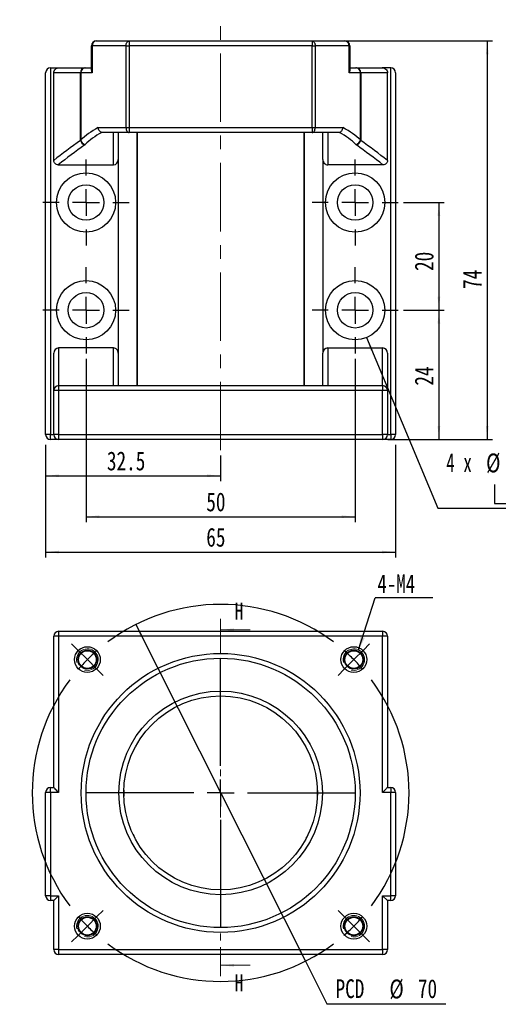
# Model space of a CAD drawing. Header units: millimetres. Extents: x 27 to 274, y 2 to 201.
# Tile 1 of 3: x 27 to 116, y 8 to 191. Entities that reach past the tile are written whole.
import ezdxf

# ---------------------------------------------------------------- set-up
doc = ezdxf.new("R2010")
doc.units = ezdxf.units.MM
doc.linetypes.add('CENTER', pattern=[10.16, 6.35, -1.27, 1.27, -1.27])
doc.linetypes.add('CENTERX2', pattern=[20.32, 12.7, -2.54, 2.54, -2.54])
doc.layers.add('FORMAT', color=7, linetype='Continuous')
doc.styles.add('SLDTEXTSTYLE0', font='TXT', dxfattribs={"width": 0.75})
doc.styles.add('SLDTEXTSTYLE1', font='TXT', dxfattribs={"width": 0.75, "bigfont": 'bigfont'})
doc.styles.add('SLDTEXTSTYLE3', font='TXT', dxfattribs={"width": 0.666667})
doc.dimstyles.new('SLDDIMSTYLE0', dxfattribs={"dimtxt": 3.5, "dimasz": 2.5, "dimexe": 0, "dimexo": 0.0625, "dimgap": 0.875, "dimtad": 0, "dimtih": 1, "dimtoh": 1, "dimrnd": 1e-09, "dimzin": 12, "dimdsep": 46, "dimtxsty": 'SLDTEXTSTYLE0', "dimsah": 1, "dimcen": 0, "dimadec": 0, "dimazin": 3, "dimtfac": 1, "dimtmove": 0, "dimatfit": 3, "dimfxl": 1, "dimfrac": 2, "dimtolj": 1, "dimtzin": 12, "dimarcsym": 0})
doc.dimstyles.new('SLDDIMSTYLE1', dxfattribs={"dimtxt": 0.18, "dimasz": 2.5, "dimexe": 0, "dimexo": 0.0625, "dimgap": 0, "dimtad": 0, "dimtih": 1, "dimtoh": 1, "dimdec": 0, "dimrnd": 1e-09, "dimzin": 0, "dimdsep": 46, "dimtxsty": 'Standard', "dimsah": 1, "dimcen": 0.09, "dimadec": 0, "dimazin": 0, "dimtfac": 2.5, "dimtdec": 0, "dimtofl": 0, "dimtmove": 0, "dimatfit": 3, "dimfxl": 1, "dimfrac": 2, "dimtolj": 1, "dimtzin": 0, "dimarcsym": 0})
doc.dimstyles.new('SLDDIMSTYLE2', dxfattribs={"dimtxt": 3.5, "dimasz": 2.5, "dimexe": 0, "dimexo": 0.0625, "dimgap": 0.875, "dimtad": 1, "dimrnd": 1e-09, "dimzin": 12, "dimdsep": 46, "dimtxsty": 'SLDTEXTSTYLE0', "dimsah": 1, "dimcen": 0.09, "dimadec": 0, "dimazin": 3, "dimtfac": 1, "dimtofl": 0, "dimtmove": 0, "dimatfit": 3, "dimfxl": 1, "dimfrac": 2, "dimtolj": 1, "dimtzin": 12, "dimarcsym": 0})
doc.dimstyles.new('SLDDIMSTYLE7', dxfattribs={"dimtxt": 3.5, "dimasz": 2.5, "dimexe": 0, "dimexo": 0.0625, "dimgap": 0.875, "dimtad": 1, "dimdec": 1, "dimrnd": 1e-09, "dimzin": 12, "dimdsep": 46, "dimtxsty": 'SLDTEXTSTYLE0', "dimsah": 1, "dimcen": 0.09, "dimadec": 0, "dimazin": 3, "dimtfac": 1, "dimtdec": 1, "dimtofl": 0, "dimtmove": 0, "dimatfit": 3, "dimfxl": 1, "dimfrac": 2, "dimtolj": 1, "dimtzin": 12, "dimarcsym": 0})
doc.dimstyles.new('SLDDIMSTYLE8', dxfattribs={"dimtxt": 3.5, "dimasz": 2.5, "dimexe": 0, "dimexo": 0.0625, "dimgap": 0.875, "dimtad": 0, "dimtih": 1, "dimtoh": 1, "dimdec": 1, "dimrnd": 1e-09, "dimzin": 12, "dimdsep": 46, "dimtxsty": 'SLDTEXTSTYLE0', "dimsah": 1, "dimcen": 0, "dimadec": 0, "dimazin": 3, "dimtfac": 1, "dimtofl": 0, "dimtmove": 0, "dimatfit": 3, "dimfxl": 1, "dimfrac": 2, "dimtolj": 1, "dimtzin": 12, "dimarcsym": 0})

# ---------------------------------------------------------------- blocks, each defined once
blk = doc.blocks.new('_D')
at = {"layer": 'FORMAT', "color": 7}
for p, q in [((48.16, 78.56), (79.69, 16.06)), ((79.69, 16.06), (83.68, 8.14)), ((83.68, 8.14), (105.74, 8.14))]:
    blk.add_line(p, q, dxfattribs=at)
for points in [[(48.16, 78.56), (49.06, 76.22), (49.51, 76.44)], [(79.69, 16.06), (78.78, 18.41), (78.34, 18.18)]]:
    blk.add_solid(points, dxfattribs=at)
at = {"layer": 'FORMAT', "color": 7, "char_height": 3.5, "attachment_point": 1, "style": 'SLDTEXTSTYLE0'}
for s, insert in [('%%c', (95.29, 12.66)), ('PCD', (85.27, 12.71)), ('70', (100.57, 12.71))]:
    blk.add_mtext(s, dxfattribs=dict(at, insert=insert))
blk = doc.blocks.new('SW_NOTE_0')
at = {"layer": 'FORMAT', "color": 0}
blk.add_line((10.7, 0), (0, 0), dxfattribs=at)
at = {"layer": 'FORMAT', "color": 0, "insert": (0.42, 4.36), "char_height": 3.44, "attachment_point": 1, "style": 'SLDTEXTSTYLE0'}
blk.add_mtext('4-M4', dxfattribs=at)
blk = doc.blocks.new('SW_CENTERMARKSYMBOL_0')
at = {"layer": 'FORMAT', "color": 0}
for p, q in [((-51.27, 51.27), (-52.43, 52.43)), ((-49.5, 49.5), (-51.27, 51.27)), ((0, 49.5), (1.77, 51.27)), ((1.77, 51.27), (2.93, 52.43)), ((-49.5, 49.5), (-47.73, 47.73)), ((-24.75, 29.75), (-24.75, 49.75)), ((0, 49.5), (-1.77, 47.73)), ((-47.73, 47.73), (-46.56, 46.56)), ((-1.77, 47.73), (-2.93, 46.56)), ((-24.75, 24.75), (-24.75, 27.25)), ((-29.75, 24.75), (-49.75, 24.75)), ((-24.75, 24.75), (-27.25, 24.75)), ((-24.75, 24.75), (-24.75, 22.25)), ((-24.75, 24.75), (-22.25, 24.75)), ((-19.75, 24.75), (0.25, 24.75)), ((-24.75, 19.75), (-24.75, -0.25)), ((-47.73, 1.77), (-46.56, 2.93)), ((-1.77, 1.77), (-2.93, 2.93)), ((-49.5, 0), (-51.27, -1.77)), ((-49.5, 0), (-47.73, 1.77)), ((0, 0), (-1.77, 1.77)), ((0, 0), (1.77, -1.77)), ((-51.27, -1.77), (-52.43, -2.93)), ((1.77, -1.77), (2.93, -2.93))]:
    blk.add_line(p, q, dxfattribs=at)
for start, end in [(53.1851, 126.8149), (130.9074, 135), (45, 49.0926), (135, 139.0926), (40.9074, 45), (143.1851, 216.8149), (323.1851, 36.8149), (220.9074, 225), (315, 319.0926), (225, 229.0926), (310.9074, 315), (233.1851, 306.8149)]:
    blk.add_arc((-24.75, 24.75), 35, start, end, dxfattribs=at)
blk = doc.blocks.new('_D_6')
at = {"layer": 'FORMAT', "color": 7}
for p, q in [((97.92, 156.93), (105.48, 156.93)), ((104.48, 156.93), (104.48, 136.93)), ((97.92, 136.93), (105.48, 136.93))]:
    blk.add_line(p, q, dxfattribs=at)
for points in [[(104.48, 156.93), (104.23, 154.43), (104.73, 154.43)], [(104.48, 136.93), (104.73, 139.43), (104.23, 139.43)]]:
    blk.add_solid(points, dxfattribs=at)
at = {"layer": 'FORMAT', "color": 7, "insert": (99.97, 144.22), "char_height": 3.5, "attachment_point": 1, "rotation": 90, "style": 'SLDTEXTSTYLE0'}
blk.add_mtext('20', dxfattribs=at)
blk = doc.blocks.new('_D_7')
at = {"layer": 'FORMAT', "color": 7}
for p, q in [((31.42, 111.93), (31.42, 105.19)), ((63.92, 109.93), (63.92, 105.19)), ((31.42, 106.19), (63.92, 106.19))]:
    blk.add_line(p, q, dxfattribs=at)
for points in [[(31.42, 106.19), (33.92, 105.94), (33.92, 106.44)], [(63.92, 106.19), (61.42, 106.44), (61.42, 105.94)]]:
    blk.add_solid(points, dxfattribs=at)
at = {"layer": 'FORMAT', "color": 7, "insert": (42.8, 110.7), "char_height": 3.5, "attachment_point": 1, "style": 'SLDTEXTSTYLE0'}
blk.add_mtext('32.5', dxfattribs=at)
blk = doc.blocks.new('_D_8')
at = {"layer": 'FORMAT', "color": 7}
for p, q in [((38.92, 127.93), (38.92, 97.59)), ((88.92, 127.93), (88.92, 97.59)), ((38.92, 98.59), (88.92, 98.59))]:
    blk.add_line(p, q, dxfattribs=at)
for points in [[(38.92, 98.59), (41.42, 98.34), (41.42, 98.84)], [(88.92, 98.59), (86.42, 98.84), (86.42, 98.34)]]:
    blk.add_solid(points, dxfattribs=at)
at = {"layer": 'FORMAT', "color": 7, "insert": (61.26, 103.1), "char_height": 3.5, "attachment_point": 1, "style": 'SLDTEXTSTYLE0'}
blk.add_mtext('50', dxfattribs=at)
blk = doc.blocks.new('_D_9')
at = {"layer": 'FORMAT', "color": 7}
for p, q in [((31.42, 111.93), (31.42, 91.03)), ((96.42, 111.93), (96.42, 91.03)), ((31.42, 92.03), (96.42, 92.03))]:
    blk.add_line(p, q, dxfattribs=at)
for points in [[(31.42, 92.03), (33.92, 91.78), (33.92, 92.28)], [(96.42, 92.03), (93.92, 92.28), (93.92, 91.78)]]:
    blk.add_solid(points, dxfattribs=at)
at = {"layer": 'FORMAT', "color": 7, "insert": (61.26, 96.54), "char_height": 3.5, "attachment_point": 1, "style": 'SLDTEXTSTYLE0'}
blk.add_mtext('65', dxfattribs=at)
blk = doc.blocks.new('SW_SYMBOL_HOLE_SPOT')
at = {"layer": 'FORMAT', "color": 0}
for p, q in [((0, 875), (0, 75)), ((1600, 75), (1600, 875)), ((0, 75), (1600, 75))]:
    blk.add_line(p, q, dxfattribs=at)
blk = doc.blocks.new('_D_10')
at = {"layer": 'FORMAT'}
for p, q in [((91.04, 131.85), (104.25, 100.21)), ((104.25, 100.21), (146.25, 100.21))]:
    blk.add_line(p, q, dxfattribs=at)
blk.add_solid([(91.04, 131.85), (91.77, 129.45), (92.24, 129.64)], dxfattribs=at)
at = {"layer": 'FORMAT', "xscale": 0.0044707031, "yscale": 0.0044707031, "zscale": 0.0044707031}
blk.add_blockref('SW_SYMBOL_HOLE_SPOT', (114.8, 100.69), dxfattribs=at)
at = {"layer": 'FORMAT', "char_height": 3.5, "attachment_point": 1}
for s, insert, style in [('4 x', (105.84, 110.38), 'SLDTEXTSTYLE3'), ('%%c', (113.25, 110.33), 'SLDTEXTSTYLE0'), ('6.6 \\M+18AAE\\M+19153\\M+18AD1\\M+190FA', (119.84, 110.38), 'SLDTEXTSTYLE1'), ('%%c', (124.25, 104.72), 'SLDTEXTSTYLE0'), ('11', (130.84, 104.77), 'SLDTEXTSTYLE0')]:
    blk.add_mtext(s, dxfattribs=dict(at, insert=insert, style=style))
blk = doc.blocks.new('_D_11')
at = {"layer": 'FORMAT', "color": 7}
for p, q in [((97.92, 136.93), (105.48, 136.93)), ((104.48, 136.93), (104.48, 112.93)), ((95.02, 112.93), (105.48, 112.93))]:
    blk.add_line(p, q, dxfattribs=at)
for points in [[(104.48, 136.93), (104.23, 134.43), (104.73, 134.43)], [(104.48, 112.93), (104.73, 115.43), (104.23, 115.43)]]:
    blk.add_solid(points, dxfattribs=at)
at = {"layer": 'FORMAT', "color": 7, "insert": (99.97, 122.93), "char_height": 3.5, "attachment_point": 1, "rotation": 90, "style": 'SLDTEXTSTYLE0'}
blk.add_mtext('24', dxfattribs=at)
blk = doc.blocks.new('_D_12')
at = {"layer": 'FORMAT', "color": 7}
for p, q in [((81.93, 186.93), (114.46, 186.93)), ((113.46, 186.93), (113.46, 112.93)), ((95.02, 112.93), (114.46, 112.93))]:
    blk.add_line(p, q, dxfattribs=at)
for points in [[(113.46, 186.93), (113.21, 184.43), (113.71, 184.43)], [(113.46, 112.93), (113.71, 115.43), (113.21, 115.43)]]:
    blk.add_solid(points, dxfattribs=at)
at = {"layer": 'FORMAT', "color": 7, "insert": (108.94, 140.88), "char_height": 3.5, "attachment_point": 1, "rotation": 90, "style": 'SLDTEXTSTYLE0'}
blk.add_mtext('74', dxfattribs=at)
blk = doc.blocks.new('SW_CENTERMARKSYMBOL_1')
at = {"layer": 'FORMAT', "color": 0}
for p, q in [((0, 5), (0, 8)), ((0, 0), (0, 2.5)), ((-5, 0), (-8, 0)), ((0, 0), (-2.5, 0)), ((0, 0), (0, -2.5)), ((0, 0), (2.5, 0)), ((5, 0), (8, 0)), ((0, -5), (0, -8))]:
    blk.add_line(p, q, dxfattribs=at)
blk = doc.blocks.new('SW_CENTERMARKSYMBOL_2')
at = {"layer": 'FORMAT', "color": 0}
for p, q in [((0, 5), (0, 8)), ((0, 0), (0, 2.5)), ((-5, 0), (-8, 0)), ((0, 0), (-2.5, 0)), ((0, 0), (0, -2.5)), ((0, 0), (2.5, 0)), ((5, 0), (8, 0)), ((0, -5), (0, -8))]:
    blk.add_line(p, q, dxfattribs=at)
blk = doc.blocks.new('SW_CENTERMARKSYMBOL_3')
at = {"layer": 'FORMAT', "color": 0}
for p, q in [((0, 5), (0, 8)), ((0, 0), (0, 2.5)), ((-5, 0), (-8, 0)), ((0, 0), (-2.5, 0)), ((0, 0), (0, -2.5)), ((0, 0), (2.5, 0)), ((5, 0), (8, 0)), ((0, -5), (0, -8))]:
    blk.add_line(p, q, dxfattribs=at)
blk = doc.blocks.new('SW_CENTERMARKSYMBOL_4')
at = {"layer": 'FORMAT', "color": 0}
for p, q in [((0, 5), (0, 8)), ((0, 0), (0, 2.5)), ((-5, 0), (-8, 0)), ((0, 0), (-2.5, 0)), ((0, 0), (0, -2.5)), ((0, 0), (2.5, 0)), ((5, 0), (8, 0)), ((0, -5), (0, -8))]:
    blk.add_line(p, q, dxfattribs=at)

msp = doc.modelspace()

# ---------------------------------------------------------------- linework, layer by layer
at = {"color": 7, "linetype": 'Continuous', "lineweight": 25}
for p, q in [((40.823, 186.927), (46.917, 186.927)), ((46.917, 186.927), (46.917, 186.027)), ((46.917, 186.927), (80.929, 186.927)), ((80.929, 186.927), (80.929, 186.027)), ((80.929, 186.927), (87.023, 186.927)), ((39.923, 186.027), (40.056, 186.027)), ((39.923, 181.491), (39.923, 186.027)), ((46.352, 186.027), (40.056, 186.027)), ((40.056, 186.027), (40.056, 181.027)), ((46.352, 170.827), (46.352, 186.027)), ((46.352, 186.027), (46.917, 186.027)), ((46.917, 186.027), (46.917, 170.827)), ((80.929, 186.027), (46.917, 186.027)), ((80.929, 170.827), (80.929, 186.027)), ((80.929, 186.027), (81.494, 186.027)), ((81.494, 186.027), (81.494, 170.827)), ((87.79, 186.027), (81.494, 186.027)), ((87.79, 181.027), (87.79, 186.027)), ((87.79, 186.027), (87.923, 186.027)), ((87.923, 186.027), (87.923, 181.491)), ((31.423, 113.827), (31.423, 181.027)), ((32.323, 181.927), (32.323, 113.827)), ((32.323, 181.927), (33.932, 181.927)), ((37.895, 181.027), (32.923, 181.027)), ((32.923, 164.734), (32.923, 181.027)), ((33.932, 181.927), (38.68, 181.927)), ((37.895, 181.027), (37.944, 181.027)), ((37.895, 168.458), (37.895, 181.027)), ((37.944, 181.027), (37.944, 168.541)), ((40.056, 181.027), (37.944, 181.027)), ((38.779, 181.927), (38.68, 181.927)), ((38.779, 181.927), (39.923, 181.927)), ((89.902, 181.027), (87.79, 181.027)), ((87.923, 181.927), (89.067, 181.927)), ((89.166, 181.927), (89.067, 181.927)), ((89.166, 181.927), (93.914, 181.927)), ((89.902, 168.541), (89.902, 181.027)), ((89.902, 181.027), (89.951, 181.027)), ((89.951, 181.027), (89.951, 168.458)), ((94.923, 181.027), (89.951, 181.027)), ((95.523, 181.927), (93.914, 181.927)), ((94.923, 164.734), (94.923, 181.027)), ((95.523, 113.827), (95.523, 181.927)), ((96.423, 181.027), (96.423, 113.827)), ((41.194, 170.827), (46.352, 170.827)), ((46.352, 170.827), (46.917, 170.827)), ((46.917, 170.827), (80.929, 170.827)), ((46.917, 170.827), (46.917, 169.927)), ((80.929, 170.827), (81.494, 170.827)), ((80.929, 170.827), (80.929, 169.927)), ((81.494, 170.827), (86.652, 170.827)), ((46.917, 169.927), (42.05, 169.927)), ((44.023, 163.927), (44.023, 169.927)), ((44.923, 169.927), (44.923, 164.897)), ((80.929, 169.927), (46.917, 169.927)), ((48.4, 122.927), (48.4, 169.927)), ((48.423, 169.927), (48.423, 122.927)), ((79.423, 122.927), (79.423, 169.927)), ((79.447, 169.927), (79.447, 122.927)), ((85.796, 169.927), (80.929, 169.927)), ((82.923, 164.897), (82.923, 169.927)), ((83.823, 169.927), (83.823, 163.927)), ((44.923, 164.897), (44.923, 128.968)), ((82.923, 164.897), (82.923, 128.968)), ((33.763, 163.927), (44.023, 163.927)), ((94.084, 163.927), (83.823, 163.927)), ((33.823, 129.927), (33.823, 122.927)), ((44.023, 129.927), (33.823, 129.927)), ((44.023, 122.927), (44.023, 129.927)), ((83.823, 129.927), (83.823, 122.927)), ((83.823, 129.927), (94.023, 129.927)), ((94.023, 122.927), (94.023, 129.927)), ((32.923, 122.027), (32.923, 128.968)), ((44.923, 128.968), (44.923, 122.927)), ((82.923, 122.927), (82.923, 128.968)), ((94.923, 128.968), (94.923, 122.027)), ((33.823, 122.927), (94.023, 122.927)), ((33.823, 122.927), (33.823, 122.027)), ((94.023, 122.927), (94.023, 122.027)), ((33.823, 122.027), (32.923, 122.027)), ((32.923, 113.827), (32.923, 122.027)), ((94.023, 122.027), (33.823, 122.027)), ((33.823, 122.027), (33.823, 113.827)), ((94.923, 122.027), (94.023, 122.027)), ((94.023, 113.827), (94.023, 122.027)), ((94.923, 122.027), (94.923, 113.827)), ((32.323, 113.827), (31.423, 113.827)), ((32.323, 113.827), (32.923, 113.827)), ((32.323, 112.927), (32.323, 113.827)), ((33.823, 113.827), (32.923, 113.827)), ((33.823, 113.827), (94.023, 113.827)), ((33.823, 113.827), (33.823, 112.927)), ((94.923, 113.827), (94.023, 113.827)), ((94.023, 113.827), (94.023, 112.927)), ((94.923, 113.827), (95.523, 113.827)), ((96.423, 113.827), (95.523, 113.827)), ((95.523, 113.827), (95.523, 112.927)), ((33.823, 112.927), (32.323, 112.927)), ((94.023, 112.927), (33.823, 112.927)), ((95.523, 112.927), (94.023, 112.927)), ((33.823, 77.313), (94.023, 77.313)), ((33.823, 77.313), (33.823, 76.413)), ((94.023, 77.313), (94.023, 76.413)), ((32.923, 48.313), (32.923, 76.413)), ((33.823, 76.413), (32.923, 76.413)), ((33.823, 76.413), (33.823, 47.413)), ((94.023, 76.413), (33.823, 76.413)), ((94.023, 47.413), (94.023, 76.413)), ((94.923, 76.413), (94.023, 76.413)), ((94.923, 76.413), (94.923, 48.313)), ((32.323, 47.413), (32.323, 48.313)), ((32.323, 48.313), (32.923, 48.313)), ((81.907, 46.832), (81.916, 47.826)), ((94.923, 48.313), (95.523, 48.313)), ((95.523, 48.313), (95.523, 47.413)), ((31.423, 28.213), (31.423, 47.413)), ((32.323, 47.413), (31.423, 47.413)), ((32.323, 47.413), (32.323, 28.213)), ((33.823, 47.413), (32.323, 47.413)), ((95.523, 47.413), (94.023, 47.413)), ((95.523, 28.213), (95.523, 47.413)), ((96.423, 47.413), (95.523, 47.413)), ((96.423, 47.413), (96.423, 28.213)), ((47.653, 39.642), (48.015, 38.89)), ((79.831, 38.89), (79.976, 39.185)), ((32.323, 28.213), (31.423, 28.213)), ((32.323, 28.213), (33.823, 28.213)), ((32.323, 28.213), (32.323, 27.313)), ((33.823, 28.213), (32.923, 27.313)), ((33.823, 28.213), (33.823, 18.213)), ((94.923, 27.313), (94.023, 28.213)), ((94.023, 28.213), (95.523, 28.213)), ((94.023, 18.213), (94.023, 28.213)), ((96.423, 28.213), (95.523, 28.213)), ((95.523, 27.313), (95.523, 28.213)), ((32.923, 27.313), (32.323, 27.313)), ((32.923, 18.213), (32.923, 27.313)), ((95.523, 27.313), (94.923, 27.313)), ((94.923, 27.313), (94.923, 18.213)), ((33.823, 18.213), (32.923, 18.213)), ((33.823, 18.213), (94.023, 18.213)), ((33.823, 18.213), (33.823, 17.313)), ((94.023, 17.313), (33.823, 17.313)), ((94.923, 18.213), (94.023, 18.213)), ((94.023, 18.213), (94.023, 17.313))]:
    msp.add_line(p, q, dxfattribs=at)
at = {"color": 7, "linetype": 'CENTER', "lineweight": 18}
msp.add_line((63.923, 79.602), (63.923, 13.3), dxfattribs=at)
at = {"color": 7, "linetype": 'Continuous', "lineweight": 18}
for p, q in [((69.423, 77.602), (63.923, 77.602)), ((69.423, 15.3), (63.923, 15.3))]:
    msp.add_line(p, q, dxfattribs=at)
at = {"color": 7, "linetype": 'Continuous', "lineweight": 25, "flags": 128}
for points in [[(46.352, 186.027), (46.363, 186.203), (46.395, 186.372), (46.448, 186.527), (46.518, 186.664), (46.603, 186.776), (46.701, 186.859), (46.807, 186.91), (46.917, 186.927)], [(80.929, 186.927), (81.039, 186.91), (81.145, 186.859), (81.243, 186.776), (81.328, 186.664), (81.399, 186.527), (81.451, 186.372), (81.483, 186.203), (81.494, 186.027)], [(46.352, 170.827), (46.363, 170.652), (46.395, 170.483), (46.448, 170.327), (46.518, 170.191), (46.603, 170.079), (46.701, 169.996), (46.807, 169.945), (46.917, 169.927)], [(80.929, 169.927), (81.039, 169.945), (81.145, 169.996), (81.243, 170.079), (81.328, 170.191), (81.399, 170.327), (81.451, 170.483), (81.483, 170.652), (81.494, 170.827)], [(33.823, 47.413), (33.647, 47.589), (33.479, 47.758), (33.323, 47.913), (33.187, 48.05), (33.075, 48.162), (32.992, 48.245), (32.94, 48.296), (32.923, 48.313)], [(94.923, 48.313), (94.906, 48.296), (94.855, 48.245), (94.771, 48.162), (94.659, 48.05), (94.523, 47.913), (94.367, 47.758), (94.199, 47.589), (94.023, 47.413)]]:
    msp.add_lwpolyline(points, dxfattribs=at)
at = {"color": 7, "linetype": 'Continuous', "lineweight": 25}
for centre, radius in [((38.923, 156.927), 5.5), ((88.923, 156.927), 5.5), ((38.923, 156.927), 3.3), ((88.923, 156.927), 3.3), ((38.923, 136.927), 5.5), ((88.923, 136.927), 5.5), ((38.923, 136.927), 3.3), ((88.923, 136.927), 3.3), ((39.174, 72.062), 2.398), ((39.174, 72.062), 1.761), ((39.174, 72.062), 1.65), ((63.923, 47.313), 25.9), ((88.672, 72.062), 2.398), ((88.672, 72.062), 1.761), ((88.672, 72.062), 1.65), ((63.923, 47.313), 25), ((63.923, 47.313), 18.9), ((63.923, 47.313), 18), ((39.174, 22.565), 2.398), ((39.174, 22.565), 1.761), ((39.174, 22.565), 1.65), ((88.672, 22.565), 2.398), ((88.672, 22.565), 1.761), ((88.672, 22.565), 1.65)]:
    msp.add_circle(centre, radius, dxfattribs=at)
for centre, radius, start, end in [((40.823, 186.027), 0.9, 90, 180), ((40.895, 186.089), 0.842, 94.91929, 184.19231), ((86.951, 186.089), 0.842, 355.80769, 85.08071), ((87.023, 186.027), 0.9, 0, 90), ((32.323, 181.027), 0.9, 90, 180), ((38.742, 181.081), 0.849, 94.15661, 183.62592), ((38.813, 181.059), 0.869, 92.22517, 182.06389), ((89.033, 181.059), 0.869, 357.93611, 87.77483), ((89.105, 181.081), 0.849, 356.37408, 85.84339), ((95.523, 181.027), 0.9, 0, 90), ((38.915, 168.629), 1.034, 189.55641, 256.89135), ((38.932, 168.693), 0.999, 188.7525, 261.20623), ((88.914, 168.693), 0.999, 278.79377, 351.2475), ((88.931, 168.629), 1.034, 283.10865, 350.44359), ((33.823, 122.027), 0.9, 90, 180), ((94.023, 122.027), 0.9, 0, 90), ((32.323, 113.827), 0.9, 180, 270), ((33.823, 113.827), 0.9, 180, 270), ((94.023, 113.827), 0.9, 270, 0), ((95.523, 113.827), 0.9, 270, 0), ((33.823, 76.413), 0.9, 90, 180), ((94.023, 76.413), 0.9, 0, 90), ((32.323, 47.413), 0.9, 90, 180), ((95.523, 47.413), 0.9, 0, 90), ((32.323, 28.213), 0.9, 180, 270), ((95.523, 28.213), 0.9, 270, 0), ((33.823, 18.213), 0.9, 180, 270), ((94.023, 18.213), 0.9, 270, 0)]:
    msp.add_arc(centre, radius, start, end, dxfattribs=at)
at = {"color": 7, "linetype": 'Continuous', "lineweight": 18}
for centre in [(39.174, 72.062), (88.672, 72.062), (39.174, 22.565), (88.672, 22.565)]:
    msp.add_arc(centre, 2, 255, 195, dxfattribs=at)
at = {"color": 7, "linetype": 'Continuous', "lineweight": 25}
for centre, major_axis, ratio, start_param, end_param in [((63.923, 164.497), (28, 0), 0.3871429, 2.5179325, 2.7592967), ((63.923, 164.497), (28, 0), 0.3871429, 0.3822959, 0.6236601), ((256.051, 119.795), (250, 0), 0.39856, 2.6313508, 2.6736828), ((37.109, 168.809), (0.9, 0), 0.8, 5.7729434, 5.9008894), ((63.923, 163.661), (27.1, 0), 0.4, 2.5228038, 2.7592967), ((63.923, 163.661), (27.1, 0), 0.4, 0.3822959, 0.6187889), ((90.737, 168.809), (0.9, 0), 0.8, 3.5238886, 3.6518345), ((-128.205, 119.795), (250, 0), 0.39856, 0.4679098, 0.5102419), ((256.051, 118.959), (249.1, 0), 0.4, 2.6313508, 2.6733604), ((37.109, 167.974), (1.8, 0), 0.4, 5.7729434, 5.9008894), ((90.737, 167.974), (1.8, 0), 0.4, 3.5238886, 3.6518345), ((-128.205, 118.959), (249.1, 0), 0.4, 0.4682322, 0.5102419), ((44.023, 164.897), (0, -0.969), 0.9284767, 0, 1.5707963), ((83.823, 164.897), (0, 0.969), 0.9284767, 1.5707963, 3.1415927), ((33.823, 128.968), (0, -0.959), 0.9383431, 3.1415927, 4.712389), ((44.023, 128.968), (0, -0.959), 0.9383431, 1.5707963, 3.1415927), ((83.823, 128.968), (0, 0.959), 0.9383431, 0, 1.5707963), ((94.023, 128.968), (0, 0.959), 0.9383431, 4.712389, 6.2831853)]:
    msp.add_ellipse(centre, major_axis=major_axis, ratio=ratio, start_param=start_param, end_param=end_param, dxfattribs=at)
for points, knots in [([(32.923, 181.027), (32.923, 181.154), (32.953, 181.278), (33.063, 181.501), (33.144, 181.601), (33.334, 181.762), (33.445, 181.824), (33.682, 181.907), (33.806, 181.927), (33.932, 181.927)], [0, 0, 0, 0, 0.25, 0.25, 0.5, 0.5, 0.75, 0.75, 1, 1, 1, 1]), ([(39.923, 181.491), (39.923, 181.418), (39.935, 181.342), (39.98, 181.187), (40.014, 181.106), (40.056, 181.027)], [0, 0, 0, 0, 0.5, 0.5, 1, 1, 1, 1]), ([(87.923, 181.491), (87.923, 181.418), (87.911, 181.342), (87.866, 181.187), (87.832, 181.106), (87.79, 181.027)], [0, 0, 0, 0, 0.5, 0.5, 1, 1, 1, 1]), ([(93.914, 181.927), (94.04, 181.927), (94.163, 181.907), (94.401, 181.824), (94.51, 181.763), (94.703, 181.601), (94.782, 181.503), (94.893, 181.277), (94.923, 181.154), (94.923, 181.027)], [0, 0, 0, 0, 0.25, 0.25, 0.5, 0.5, 0.75, 0.75, 1, 1, 1, 1]), ([(41.848, 169.949), (41.68, 169.994), (41.524, 170.106), (41.347, 170.346), (41.299, 170.434), (41.226, 170.626), (41.203, 170.727), (41.194, 170.827)], [0, 0, 0, 0, 0.5, 0.5, 0.75, 0.75, 1, 1, 1, 1]), ([(85.998, 169.949), (86.166, 169.994), (86.322, 170.106), (86.499, 170.346), (86.547, 170.434), (86.62, 170.626), (86.643, 170.727), (86.652, 170.827)], [0, 0, 0, 0, 0.5, 0.5, 0.75, 0.75, 1, 1, 1, 1]), ([(33.763, 163.927), (33.653, 163.927), (33.546, 163.945), (33.341, 164.019), (33.247, 164.075), (33.088, 164.224), (33.026, 164.316), (32.943, 164.516), (32.923, 164.625), (32.923, 164.734)], [0, 0, 0, 0, 0.25, 0.25, 0.5, 0.5, 0.75, 0.75, 1, 1, 1, 1]), ([(94.923, 164.734), (94.923, 164.625), (94.903, 164.517), (94.821, 164.316), (94.758, 164.225), (94.601, 164.077), (94.505, 164.019), (94.302, 163.945), (94.193, 163.927), (94.084, 163.927)], [0, 0, 0, 0, 0.25, 0.25, 0.5, 0.5, 0.75, 0.75, 1, 1, 1, 1]), ([(45.93, 47.826), (45.921, 47.471), (45.911, 47.106), (45.933, 46.742), (45.933, 46.731)], [0, 0, 0, 0, 0.9707202, 1, 1, 1, 1])]:
    msp.add_open_spline(points, degree=3, knots=knots, dxfattribs=at)
for points in [[(42.05, 169.927), (41.979, 169.927), (41.906, 169.933), (41.848, 169.949)], [(85.998, 169.949), (85.94, 169.933), (85.868, 169.927), (85.796, 169.927)]]:
    msp.add_open_spline(points, degree=3, dxfattribs=at)
at = {"color": 7, "linetype": 'Continuous', "lineweight": 18}
for points in [[(63.923, 77.602), (66.423, 77.352), (66.423, 77.852)], [(63.923, 15.3), (66.423, 15.05), (66.423, 15.55)]]:
    msp.add_solid(points, dxfattribs=at)
at = {"layer": 'FORMAT', "color": 7, "linetype": 'CENTERX2', "lineweight": 18}
msp.add_line((63.923, 110.927), (63.923, 190.874), dxfattribs=at)

# ---------------------------------------------------------------- block references
at = {"layer": 'FORMAT', "color": 7}
for name, p in [('SW_CENTERMARKSYMBOL_4', (38.923, 156.927)), ('SW_CENTERMARKSYMBOL_1', (88.923, 156.927)), ('SW_CENTERMARKSYMBOL_3', (38.923, 136.927)), ('SW_CENTERMARKSYMBOL_2', (88.923, 136.927)), ('SW_NOTE_0', (92.629, 83.512)), ('SW_CENTERMARKSYMBOL_0', (88.672, 22.565))]:
    msp.add_blockref(name, p, dxfattribs=at)

# ---------------------------------------------------------------- texts
at = {"color": 7, "linetype": 'Continuous', "char_height": 3.175, "attachment_point": 1, "style": 'SLDTEXTSTYLE0'}
for insert in [(66.532, 82.645), (66.532, 13.621)]:
    msp.add_mtext('H', dxfattribs=dict(at, insert=insert))

# ---------------------------------------------------------------- dimensions: what is measured, and where the dimension line sits
at = {"layer": 'FORMAT', "color": 7}
for base, p1, p2, picture, middle in [((113.455, 112.927), (80.929, 186.927), (94.023, 112.927), '_D_12', (113.455, 143.47)), ((104.479, 136.927), (96.923, 156.927), (96.923, 136.927), '_D_6', (104.479, 146.81)), ((104.479, 112.927), (96.923, 136.927), (94.023, 112.927), '_D_11', (104.479, 125.514))]:
    dim = msp.add_linear_dim(base=base, p1=p1, p2=p2, angle=90, dimstyle='SLDDIMSTYLE2', dxfattribs=at)
    dim.commit()
    dim.dimension.update_dxf_attribs({"geometry": picture, "text_midpoint": middle, "dimtype": 160})
at = {"layer": 'FORMAT'}
dim = msp.add_diameter_dim_2p(p1=(86.804, 142.003), p2=(91.042, 131.852), text='4 x <> 完全貫穿\\P{\\fGDT;v}%%c 11 \\P', dimstyle='SLDDIMSTYLE8', dxfattribs=at)
dim.commit()
dim.dimension.update_dxf_attribs({"geometry": '_D_10', "text_midpoint": (126.043, 105.817), "dimtype": 163})
at = {"layer": 'FORMAT', "color": 7}
for base, p1, p2, dimstyle, picture, middle in [((88.923, 98.588), (38.923, 128.927), (88.923, 128.927), 'SLDDIMSTYLE2', '_D_8', (63.848, 98.588)), ((63.923, 106.191), (31.423, 112.927), (63.923, 110.927), 'SLDDIMSTYLE7', '_D_7', (47.326, 106.191)), ((96.423, 92.033), (31.423, 112.927), (96.423, 112.927), 'SLDDIMSTYLE2', '_D_9', (63.848, 92.033))]:
    dim = msp.add_linear_dim(base=base, p1=p1, p2=p2, dimstyle=dimstyle, dxfattribs=at)
    dim.commit()
    dim.dimension.update_dxf_attribs({"geometry": picture, "text_midpoint": middle, "dimtype": 160})
dim = msp.add_diameter_dim_2p(p1=(79.686, 16.064), p2=(48.16, 78.563), text='PCD<>', dimstyle='SLDDIMSTYLE0', dxfattribs=at)
dim.commit()
dim.dimension.update_dxf_attribs({"geometry": '_D', "text_midpoint": (95.506, 10.949), "dimtype": 163})

# ---------------------------------------------------------------- leaders
msp.add_leader([(89.553, 73.852), (92.629, 83.512)], dimstyle='SLDDIMSTYLE1', dxfattribs=at)

doc.saveas('drawing.dxf')
